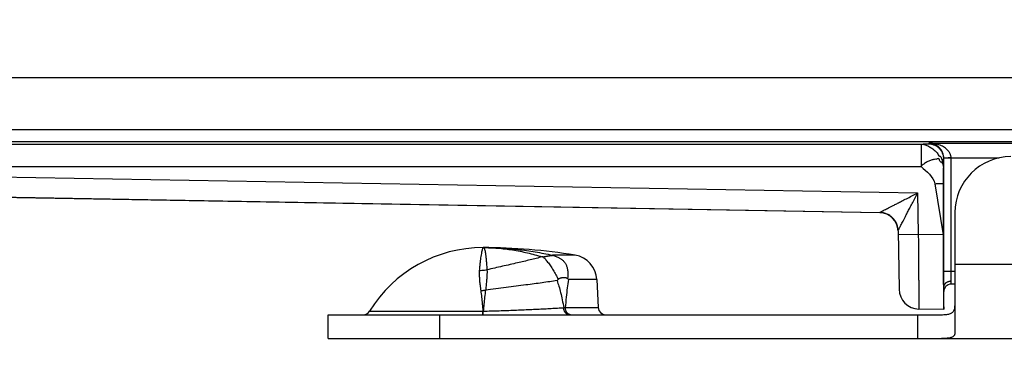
# Model space of a CAD drawing. Header units: inches. Extents: x 0.2 to 16.8, y 0.1 to 10.8.
# Tile 3 of 24: x 1.998 to 3.319, y 2.092 to 2.534. Entities that reach past the tile are written whole.
import ezdxf

# ---------------------------------------------------------------- set-up
doc = ezdxf.new("R2010")
doc.units = ezdxf.units.IN
doc.header["$LTSCALE"] = 0.935
doc.header["$MEASUREMENT"] = 0
doc.layers.get('0').update_dxf_attribs({"linetype": 'CONTINUOUS'})
doc.layers.add('DIMENSIONS', color=7, linetype='CONTINUOUS')
doc.styles.get("Standard").update_dxf_attribs({"font": 'txt', "width": 0.8})
doc.dimstyles.new('DIMSTYLE_1', dxfattribs={"dimtxt": 0.125, "dimasz": 0.18, "dimexe": 0.18, "dimexo": 0.0625, "dimgap": 0.09, "dimtad": 0, "dimtih": 1, "dimtoh": 1, "dimdec": 3, "dimzin": 4, "dimdsep": 46, "dimtxsty": 'STANDARD', "dimblk": '_FILLED', "dimblk1": '_FILLED', "dimblk2": '_FILLED', "dimcen": 0.09, "dimadec": 0, "dimazin": 0, "dimtp": 0.01, "dimtm": 0.01, "dimtfac": 1, "dimtdec": 3, "dimtofl": 0, "dimtmove": 0, "dimatfit": 3, "dimldrblk": '_FILLED', "dimfxl": 1, "dimtolj": 1, "dimtzin": 4, "dimarcsym": 0})

# ---------------------------------------------------------------- blocks, each defined once
blk = doc.blocks.new('_FILLED')
at = {"color": 0, "linetype": 'BYBLOCK'}
blk.add_solid([(0, 0), (-1, 0.1736), (-1, -0.1736)], dxfattribs=at)
blk = doc.blocks.new('*D1')
at = {"layer": 'DIMENSIONS', "color": 2, "linetype": 'CONTINUOUS'}
for p, q in [((5.0914, 2.5337), (5.0914, 0.473)), ((4.3044, 2.0984), (4.3044, 0.473)), ((4.3044, 0.598), (3.3261, 0.598)), ((5.0914, 0.598), (5.4514, 0.598))]:
    blk.add_line(p, q, dxfattribs=at)
at = {"layer": 'DIMENSIONS', "color": 2, "linetype": 'CONTINUOUS', "xscale": 0.18, "yscale": 0.18, "zscale": 0.18}
blk.add_blockref('_FILLED', (4.3044, 0.598), dxfattribs=at)
at = {"layer": 'DIMENSIONS', "color": 2, "linetype": 'CONTINUOUS', "xscale": 0.18, "yscale": 0.18, "zscale": 0.18, "rotation": 180}
blk.add_blockref('_FILLED', (5.0914, 0.598), dxfattribs=at)
at = {"layer": 'DIMENSIONS', "color": 2, "linetype": 'CONTINUOUS', "width": 0.8}
for s, p in [('.787', (2.0386, 0.5355)), ('[', (2.5636, 0.5355)), ('19.99', (2.6636, 0.5355)), (']', (3.1636, 0.5355))]:
    blk.add_text(s, height=0.125, dxfattribs=at).set_placement(p)

msp = doc.modelspace()

# ---------------------------------------------------------------- linework, layer by layer
at = {"color": 7, "linetype": 'CONTINUOUS'}
for p, q in [((1.6744, 2.456), (3.6484, 2.456)), ((3.5694, 2.386), (1.6744, 2.386)), ((1.6586, 2.3669), (3.2069, 2.3669)), ((3.5428, 2.3697), (1.6601, 2.3697)), ((3.2069, 2.3669), (3.2069, 2.3369)), ((3.217, 2.3673), (3.2176, 2.3683)), ((3.2176, 2.3683), (3.5572, 2.3683)), ((3.237, 2.3473), (3.2373, 2.3478)), ((3.2473, 2.3478), (3.2373, 2.3478)), ((3.2373, 2.196), (3.2373, 2.3478)), ((3.2473, 2.3483), (3.3119, 2.3483)), ((3.2473, 2.196), (3.2473, 2.3478)), ((1.6026, 2.3293), (3.2023, 2.3013)), ((1.6586, 2.3369), (3.2069, 2.3369)), ((3.2254, 2.3135), (3.2366, 2.245)), ((3.2367, 2.3135), (3.2366, 2.245)), ((1.6021, 2.3023), (3.1516, 2.2752)), ((3.1516, 2.2747), (1.6021, 2.3017)), ((3.2023, 2.3013), (3.2032, 2.2456)), ((3.1516, 2.2747), (3.1516, 2.2752)), ((3.2524, 2.275), (3.2524, 2.1137)), ((3.1761, 2.2507), (3.1775, 2.1721)), ((3.2032, 2.2456), (3.1762, 2.2451)), ((3.2366, 2.245), (3.2032, 2.2456)), ((2.7427, 2.2178), (2.7124, 2.2178)), ((3.2524, 2.206), (3.3442, 2.206)), ((3.2524, 2.196), (3.2373, 2.196)), ((2.7719, 2.1851), (2.734, 2.1851)), ((2.7719, 2.1851), (2.7739, 2.1475)), ((3.2474, 2.179), (3.2474, 2.1828)), ((3.2374, 2.145), (3.2374, 2.175)), ((3.2524, 2.179), (3.2474, 2.179)), ((2.4672, 2.1428), (2.6191, 2.1428)), ((2.7297, 2.1475), (2.7739, 2.1475)), ((3.2374, 2.145), (3.204, 2.1456)), ((2.4114, 2.138), (3.2342, 2.138)), ((2.4114, 2.106), (2.4114, 2.138)), ((2.5614, 2.106), (2.5614, 2.138)), ((3.2024, 2.138), (3.2024, 2.106)), ((2.4114, 2.106), (3.5413, 2.106))]:
    msp.add_line(p, q, dxfattribs=at)
for centre, radius, start, end in [((3.3274, 2.275), 0.075, 90, 180), ((3.1512, 2.2497), 0.025, 2.2574, 89.0001), ((2.6194, 2.0495), 0.1785, 90, 148.5015), ((2.6194, 1.478), 0.75, 80.5349, 90), ((2.737, 2.1833), 0.035, 3, 80.5349), ((3.2045, 2.1726), 0.027, 181, 269), ((3.2474, 2.169), 0.01, 90, 180), ((2.4587, 2.148), 0.01, 270, 328.5015), ((2.7839, 2.148), 0.01, 183, 270)]:
    msp.add_arc(centre, radius, start, end, dxfattribs=at)
for points, knots in [([(3.2069, 2.3669), (3.2072, 2.3669), (3.2079, 2.3669), (3.2088, 2.3669), (3.2098, 2.367), (3.2107, 2.367), (3.2116, 2.367), (3.2124, 2.367), (3.2132, 2.367), (3.2139, 2.3671), (3.2145, 2.3671), (3.2149, 2.3671), (3.2152, 2.3671), (3.2155, 2.3671), (3.2157, 2.3671), (3.216, 2.3671), (3.2162, 2.3672), (3.2164, 2.3672), (3.2165, 2.3672), (3.2167, 2.3672), (3.2168, 2.3672), (3.2169, 2.3672), (3.2169, 2.3672), (3.2169, 2.3672), (3.217, 2.3672), (3.217, 2.3672), (3.217, 2.3672), (3.217, 2.3672), (3.217, 2.3672), (3.217, 2.3673), (3.217, 2.3673), (3.217, 2.3673)], [0, 0, 0, 0, 0.098552, 0.19493, 0.288567, 0.3789, 0.465361, 0.547387, 0.624411, 0.695869, 0.761195, 0.791382, 0.819825, 0.846453, 0.871196, 0.893984, 0.914746, 0.933413, 0.949914, 0.964183, 0.97615, 0.98125, 0.985752, 0.989646, 0.992929, 0.995595, 0.997644, 0.998441, 0.999092, 0.999605, 1, 1, 1, 1]), ([(3.2069, 2.3669), (3.2075, 2.3669), (3.2087, 2.3668), (3.2106, 2.3665), (3.2127, 2.3659), (3.2149, 2.3651), (3.2172, 2.364), (3.2194, 2.3628), (3.2216, 2.3613), (3.2237, 2.3597), (3.2258, 2.3579), (3.2276, 2.3559), (3.2298, 2.3542), (3.2301, 2.3509), (3.2331, 2.3508), (3.2338, 2.3483), (3.2355, 2.3459), (3.2349, 2.3428), (3.2366, 2.3408), (3.2367, 2.3389), (3.2369, 2.3376), (3.2369, 2.3369)], [0, 0, 0, 0, 0.037666, 0.080476, 0.127593, 0.17831, 0.232047, 0.288012, 0.34534, 0.403367, 0.461666, 0.519872, 0.577739, 0.643445, 0.687614, 0.73947, 0.79118, 0.882158, 0.912126, 0.957479, 1, 1, 1, 1]), ([(3.217, 2.3673), (3.2177, 2.3673), (3.219, 2.3672), (3.221, 2.3669), (3.2229, 2.3664), (3.2247, 2.3658), (3.2265, 2.3649), (3.2282, 2.3639), (3.2295, 2.3629), (3.2305, 2.3621), (3.2314, 2.3612), (3.2325, 2.36), (3.2337, 2.3584), (3.2347, 2.3567), (3.2355, 2.3549), (3.2362, 2.3531), (3.2367, 2.3512), (3.237, 2.3492), (3.237, 2.3479), (3.237, 2.3473)], [0, 0, 0, 0, 0.062522, 0.125043, 0.187558, 0.250085, 0.312637, 0.375192, 0.437713, 0.468963, 0.5002, 0.562633, 0.625084, 0.68757, 0.750078, 0.812583, 0.875065, 0.937524, 1, 1, 1, 1]), ([(3.2473, 2.3483), (3.2473, 2.3488), (3.2472, 2.3498), (3.2469, 2.3514), (3.2464, 2.353), (3.2457, 2.3546), (3.2447, 2.3563), (3.2434, 2.358), (3.2417, 2.3598), (3.2396, 2.3615), (3.2371, 2.3632), (3.2341, 2.3648), (3.2306, 2.3662), (3.2265, 2.3673), (3.2222, 2.3681), (3.2191, 2.3683), (3.2176, 2.3683)], [0, 0, 0, 0, 0.0383, 0.078174, 0.120477, 0.165971, 0.215402, 0.270059, 0.331167, 0.399593, 0.476408, 0.562898, 0.660092, 0.767326, 0.881866, 1, 1, 1, 1]), ([(3.2373, 2.3478), (3.2373, 2.3483), (3.2373, 2.3493), (3.2371, 2.3508), (3.2368, 2.3523), (3.2364, 2.3538), (3.2359, 2.3554), (3.2352, 2.357), (3.2342, 2.3586), (3.2331, 2.3603), (3.2317, 2.3619), (3.2301, 2.3635), (3.2281, 2.365), (3.2258, 2.3663), (3.2233, 2.3674), (3.2205, 2.3681), (3.2185, 2.3683), (3.2176, 2.3683)], [0, 0, 0, 0, 0.048122, 0.093761, 0.14227, 0.193205, 0.245967, 0.301223, 0.360553, 0.424363, 0.492393, 0.565122, 0.643169, 0.726927, 0.815558, 0.907219, 1, 1, 1, 1]), ([(3.2369, 2.3369), (3.2369, 2.3375), (3.2368, 2.3387), (3.2362, 2.3403), (3.2359, 2.3447), (3.2351, 2.3407), (3.2339, 2.3429), (3.2318, 2.3436), (3.2321, 2.3474), (3.2291, 2.3475), (3.2278, 2.3462), (3.2257, 2.3466), (3.2237, 2.3462), (3.2216, 2.3457), (3.2194, 2.345), (3.2172, 2.3441), (3.2149, 2.3429), (3.2127, 2.3416), (3.2106, 2.3402), (3.2087, 2.3386), (3.2073, 2.3376), (3.2069, 2.3369)], [0, 0, 0, 0, 0.041367, 0.081258, 0.14959, 0.189894, 0.224455, 0.261518, 0.359167, 0.397425, 0.439704, 0.485064, 0.533649, 0.585586, 0.640824, 0.698974, 0.759246, 0.820626, 0.881976, 0.942134, 1, 1, 1, 1]), ([(3.2369, 2.3369), (3.2369, 2.3376), (3.2369, 2.3386), (3.2369, 2.34), (3.2369, 2.3409), (3.2369, 2.3418), (3.2369, 2.3427), (3.2369, 2.3435), (3.237, 2.3442), (3.237, 2.3448), (3.237, 2.3453), (3.237, 2.3457), (3.237, 2.346), (3.237, 2.3462), (3.237, 2.3464), (3.237, 2.3466), (3.237, 2.3467), (3.237, 2.3469), (3.237, 2.347), (3.237, 2.3471), (3.237, 2.3471), (3.237, 2.3471), (3.237, 2.3472), (3.237, 2.3472), (3.237, 2.3472), (3.237, 2.3472), (3.237, 2.3473), (3.237, 2.3473), (3.237, 2.3473)], [0, 0, 0, 0, 0.202424, 0.298097, 0.389511, 0.476242, 0.557865, 0.633957, 0.704093, 0.767849, 0.824801, 0.850593, 0.874525, 0.896544, 0.916597, 0.934632, 0.950595, 0.964435, 0.976098, 0.981097, 0.985532, 0.989398, 0.992688, 0.995397, 0.997519, 0.999052, 0.999598, 1, 1, 1, 1]), ([(3.2473, 2.3483), (3.2469, 2.3483), (3.246, 2.3483), (3.2447, 2.3483), (3.2435, 2.3482), (3.2424, 2.3482), (3.2413, 2.3482), (3.2403, 2.3482), (3.2394, 2.3482), (3.2387, 2.3482), (3.2381, 2.3481), (3.2377, 2.3481), (3.2375, 2.3481), (3.2373, 2.3481), (3.2373, 2.3481)], [0, 0, 0, 0, 0.129395, 0.256735, 0.379831, 0.496563, 0.604918, 0.703029, 0.789211, 0.86199, 0.920148, 0.962731, 0.989106, 1, 1, 1, 1]), ([(3.2473, 2.3478), (3.2473, 2.3478), (3.2473, 2.348), (3.2473, 2.3481), (3.2473, 2.3482), (3.2473, 2.3483)], [0, 0, 0, 0, 0.333334, 0.666666, 1, 1, 1, 1]), ([(3.2369, 2.3369), (3.2369, 2.3359), (3.2368, 2.3341), (3.2368, 2.3304), (3.2368, 2.3267), (3.2367, 2.323), (3.2367, 2.3201), (3.2367, 2.3168), (3.2367, 2.3146), (3.2367, 2.3135)], [0, 0, 0, 0, 0.123509, 0.241102, 0.471224, 0.590095, 0.715734, 0.851311, 1, 1, 1, 1]), ([(3.2254, 2.3135), (3.2259, 2.3135), (3.2269, 2.3137), (3.2283, 2.3139), (3.2297, 2.314), (3.231, 2.3141), (3.2322, 2.3142), (3.2333, 2.3142), (3.2343, 2.3142), (3.2351, 2.3141), (3.2358, 2.314), (3.2363, 2.3139), (3.2366, 2.3137), (3.2367, 2.3135), (3.2367, 2.3135)], [0, 0, 0, 0, 0.128716, 0.254453, 0.375315, 0.489517, 0.59534, 0.691188, 0.775633, 0.847306, 0.905137, 0.948699, 0.978876, 1, 1, 1, 1]), ([(3.1516, 2.2752), (3.1516, 2.2752), (3.1518, 2.2753), (3.1521, 2.2755), (3.1527, 2.2758), (3.1536, 2.2762), (3.1547, 2.2768), (3.1563, 2.2776), (3.1582, 2.2786), (3.1606, 2.2799), (3.1635, 2.2814), (3.1669, 2.2831), (3.171, 2.2852), (3.1757, 2.2876), (3.1812, 2.2905), (3.1875, 2.2937), (3.1946, 2.2974), (3.1996, 2.3), (3.2023, 2.3013)], [0, 0, 0, 0, 0.002566, 0.009146, 0.020489, 0.037079, 0.059823, 0.089839, 0.127903, 0.174731, 0.231372, 0.298796, 0.378128, 0.470493, 0.577825, 0.702791, 0.844456, 1, 1, 1, 1]), ([(3.1761, 2.2506), (3.1762, 2.2507), (3.1762, 2.2508), (3.1764, 2.2511), (3.1766, 2.2516), (3.177, 2.2523), (3.1775, 2.2533), (3.1782, 2.2546), (3.179, 2.2562), (3.1801, 2.2583), (3.1813, 2.2608), (3.1829, 2.2637), (3.1846, 2.2671), (3.1867, 2.2711), (3.1891, 2.2758), (3.1918, 2.2811), (3.195, 2.2872), (3.1985, 2.294), (3.201, 2.2988), (3.2023, 2.3013)], [0, 0, 0, 0, 0.002567, 0.008098, 0.01753, 0.031523, 0.050806, 0.076154, 0.108414, 0.148382, 0.196685, 0.254157, 0.321739, 0.400362, 0.491042, 0.595741, 0.716542, 0.852114, 1, 1, 1, 1]), ([(3.1679, 2.2688), (3.1673, 2.2694), (3.1659, 2.2704), (3.1638, 2.2718), (3.1615, 2.273), (3.1591, 2.274), (3.1567, 2.2746), (3.1541, 2.2751), (3.1524, 2.2752), (3.1516, 2.2752)], [0, 0, 0, 0, 0.143275, 0.286451, 0.42947, 0.572342, 0.715059, 0.857611, 1, 1, 1, 1]), ([(3.1679, 2.2688), (3.1673, 2.2694), (3.1659, 2.2704), (3.1638, 2.2718), (3.1615, 2.273), (3.1591, 2.274), (3.1567, 2.2746), (3.1541, 2.2751), (3.1524, 2.2752), (3.1516, 2.2752)], [0, 0, 0, 0, 0.142804, 0.285668, 0.428533, 0.571398, 0.714264, 0.857132, 1, 1, 1, 1]), ([(3.1761, 2.2507), (3.1761, 2.2515), (3.176, 2.2532), (3.1756, 2.2557), (3.1749, 2.2582), (3.1739, 2.2606), (3.1728, 2.2629), (3.1714, 2.265), (3.1697, 2.267), (3.1685, 2.2682), (3.1679, 2.2688)], [0, 0, 0, 0, 0.124997, 0.249977, 0.374978, 0.499991, 0.625008, 0.750022, 0.875027, 1, 1, 1, 1]), ([(3.2032, 2.2456), (3.2033, 2.243), (3.2033, 2.2378), (3.2034, 2.23), (3.2034, 2.2223), (3.2035, 2.2147), (3.2035, 2.2074), (3.2036, 2.2003), (3.2037, 2.1934), (3.2037, 2.1869), (3.2038, 2.1808), (3.2038, 2.175), (3.2038, 2.1697), (3.2039, 2.1649), (3.2039, 2.1605), (3.204, 2.1567), (3.204, 2.1534), (3.204, 2.1507), (3.204, 2.1485), (3.204, 2.147), (3.204, 2.1461), (3.204, 2.1457), (3.204, 2.1456)], [0, 0, 0, 0, 0.078537, 0.156605, 0.233687, 0.309301, 0.38298, 0.454272, 0.522738, 0.587954, 0.649522, 0.70708, 0.760297, 0.808863, 0.852479, 0.890863, 0.923765, 0.950975, 0.972321, 0.987666, 0.996913, 1, 1, 1, 1]), ([(3.2366, 2.245), (3.2366, 2.2425), (3.2366, 2.2373), (3.2366, 2.2296), (3.2366, 2.2221), (3.2367, 2.2146), (3.2367, 2.2074), (3.2367, 2.2003), (3.2367, 2.1935), (3.2368, 2.1871), (3.2368, 2.181), (3.2369, 2.1752), (3.2369, 2.1699), (3.237, 2.1651), (3.237, 2.1607), (3.2371, 2.1568), (3.2371, 2.1535), (3.2372, 2.1507), (3.2373, 2.1484), (3.2373, 2.1468), (3.2374, 2.1459), (3.2374, 2.1455)], [0, 0, 0, 0, 0.077649, 0.154971, 0.231269, 0.306114, 0.379284, 0.450127, 0.518165, 0.58325, 0.644822, 0.702414, 0.755918, 0.804903, 0.848968, 0.888024, 0.921785, 0.949964, 0.972488, 0.989214, 1, 1, 1, 1]), ([(2.6194, 2.228), (2.6192, 2.228), (2.6189, 2.2273), (2.6185, 2.2263), (2.618, 2.2243), (2.6174, 2.2216), (2.6168, 2.2181), (2.6161, 2.214), (2.6154, 2.2091), (2.6148, 2.2035), (2.6145, 2.1995), (2.6143, 2.1974)], [0, 0, 0, 0, 0.016475, 0.056242, 0.120438, 0.209052, 0.321738, 0.457948, 0.616993, 0.798027, 1, 1, 1, 1]), ([(2.6194, 2.228), (2.6272, 2.228), (2.6428, 2.2276), (2.6661, 2.2257), (2.6894, 2.2225), (2.7048, 2.2195), (2.7124, 2.2178)], [0, 0, 0, 0, 0.249263, 0.49875, 0.748878, 1, 1, 1, 1]), ([(2.6194, 2.228), (2.626, 2.228), (2.6392, 2.2275), (2.6591, 2.2251), (2.679, 2.2212), (2.692, 2.2176), (2.6985, 2.2156)], [0, 0, 0, 0, 0.245551, 0.495053, 0.747066, 1, 1, 1, 1]), ([(2.6194, 2.228), (2.6197, 2.228), (2.6205, 2.2276), (2.6213, 2.2263), (2.6219, 2.2244), (2.6224, 2.2218), (2.6229, 2.2184), (2.6233, 2.2144), (2.6237, 2.2096), (2.6242, 2.2042), (2.6244, 2.2003), (2.6246, 2.1983)], [0, 0, 0, 0, 0.032826, 0.077412, 0.141792, 0.228479, 0.33814, 0.470716, 0.625755, 0.802519, 1, 1, 1, 1]), ([(2.6985, 2.2156), (2.6959, 2.2149), (2.6906, 2.2135), (2.6825, 2.2115), (2.6741, 2.2095), (2.6651, 2.2074), (2.6555, 2.2051), (2.6453, 2.2029), (2.635, 2.2006), (2.6281, 2.199), (2.6246, 2.1983)], [0, 0, 0, 0, 0.10629, 0.216462, 0.330093, 0.446756, 0.581909, 0.71966, 0.859271, 1, 1, 1, 1]), ([(2.6997, 2.2156), (2.6996, 2.2156), (2.6993, 2.2156), (2.6989, 2.2156), (2.6986, 2.2156), (2.6985, 2.2156)], [0, 0, 0, 0, 0.340159, 0.673935, 1, 1, 1, 1]), ([(2.6997, 2.2156), (2.6998, 2.2156), (2.7001, 2.2157), (2.7006, 2.2157), (2.7011, 2.2158), (2.7016, 2.2159), (2.7022, 2.216), (2.7028, 2.2161), (2.7034, 2.2162), (2.7041, 2.2164), (2.7049, 2.2165), (2.7057, 2.2167), (2.7066, 2.2168), (2.7075, 2.217), (2.7083, 2.2171), (2.709, 2.2172), (2.7096, 2.2173), (2.7101, 2.2173), (2.7106, 2.2174), (2.711, 2.2174), (2.7113, 2.2175), (2.7116, 2.2175), (2.7119, 2.2175), (2.7121, 2.2176), (2.7122, 2.2176), (2.7123, 2.2176), (2.7124, 2.2176), (2.7124, 2.2177)], [0, 0, 0, 0, 0.031629, 0.066839, 0.105109, 0.146664, 0.191509, 0.239918, 0.292111, 0.34828, 0.408671, 0.474101, 0.543832, 0.613966, 0.677587, 0.732695, 0.780255, 0.821662, 0.857794, 0.889255, 0.916479, 0.939789, 0.95936, 0.975284, 0.987487, 0.995824, 1, 1, 1, 1]), ([(2.6997, 2.2156), (2.7002, 2.2153), (2.7012, 2.2144), (2.7027, 2.2128), (2.7043, 2.2108), (2.7061, 2.2086), (2.7079, 2.2062), (2.7098, 2.2035), (2.7117, 2.2007), (2.7136, 2.1978), (2.7154, 2.1947), (2.7172, 2.1916), (2.7187, 2.1885), (2.7196, 2.1864), (2.72, 2.1854)], [0, 0, 0, 0, 0.050636, 0.110882, 0.179824, 0.257518, 0.341847, 0.429889, 0.521669, 0.617942, 0.716837, 0.814884, 0.909696, 1, 1, 1, 1]), ([(2.7124, 2.2177), (2.7124, 2.2177), (2.7124, 2.2177), (2.7124, 2.2177), (2.7124, 2.2178), (2.7124, 2.2178)], [0, 0, 0, 0, 0.351427, 0.68583, 1, 1, 1, 1]), ([(2.7124, 2.2177), (2.7133, 2.2175), (2.715, 2.2171), (2.7174, 2.2163), (2.7195, 2.2154), (2.7213, 2.2145), (2.7229, 2.2136), (2.7243, 2.2126), (2.7256, 2.2117), (2.7267, 2.2105), (2.7279, 2.2094), (2.7289, 2.208), (2.7299, 2.2065), (2.7308, 2.2049), (2.7315, 2.2031), (2.7322, 2.2012), (2.7327, 2.199), (2.7331, 2.1964), (2.7333, 2.1934), (2.7332, 2.19), (2.733, 2.1876), (2.7328, 2.1864)], [0, 0, 0, 0, 0.067124, 0.126793, 0.179887, 0.227378, 0.27131, 0.31174, 0.349024, 0.384121, 0.424357, 0.465744, 0.508739, 0.551444, 0.596096, 0.644054, 0.697312, 0.759307, 0.831219, 0.912238, 1, 1, 1, 1]), ([(2.6143, 2.1974), (2.6143, 2.1961), (2.6142, 2.1933), (2.6143, 2.1888), (2.6147, 2.1834), (2.6153, 2.1771), (2.6159, 2.1726), (2.6163, 2.1702)], [0, 0, 0, 0, 0.14032, 0.306046, 0.50204, 0.734446, 1, 1, 1, 1]), ([(2.6143, 2.1974), (2.6155, 2.1974), (2.6178, 2.1975), (2.6212, 2.1978), (2.6235, 2.1981), (2.6246, 2.1983)], [0, 0, 0, 0, 0.334636, 0.668127, 1, 1, 1, 1]), ([(2.6246, 2.1983), (2.6247, 2.197), (2.6247, 2.1942), (2.6246, 2.1897), (2.6242, 2.1843), (2.6236, 2.178), (2.623, 2.1735), (2.6227, 2.171)], [0, 0, 0, 0, 0.139104, 0.305379, 0.50092, 0.730429, 1, 1, 1, 1]), ([(3.2374, 2.1751), (3.2374, 2.1757), (3.2374, 2.1769), (3.2374, 2.1789), (3.2373, 2.181), (3.2373, 2.1833), (3.2373, 2.1857), (3.2373, 2.1882), (3.2373, 2.1907), (3.2373, 2.1934), (3.2373, 2.1951), (3.2373, 2.196)], [0, 0, 0, 0, 0.084864, 0.178859, 0.280853, 0.38977, 0.504639, 0.624264, 0.747595, 0.873384, 1, 1, 1, 1]), ([(3.2474, 2.1828), (3.2474, 2.1832), (3.2474, 2.1841), (3.2474, 2.1855), (3.2473, 2.1871), (3.2473, 2.1887), (3.2473, 2.1905), (3.2473, 2.1923), (3.2473, 2.1941), (3.2473, 2.1954), (3.2473, 2.196)], [0, 0, 0, 0, 0.096341, 0.203614, 0.320763, 0.446256, 0.578633, 0.716173, 0.857209, 1, 1, 1, 1]), ([(2.7186, 2.1837), (2.7153, 2.1832), (2.7086, 2.1822), (2.6984, 2.1808), (2.6878, 2.1793), (2.6761, 2.1778), (2.6636, 2.1761), (2.6501, 2.1744), (2.6364, 2.1727), (2.6273, 2.1716), (2.6227, 2.171)], [0, 0, 0, 0, 0.102442, 0.209515, 0.320699, 0.43547, 0.57282, 0.713343, 0.856062, 1, 1, 1, 1]), ([(2.72, 2.1854), (2.7198, 2.1852), (2.7195, 2.1848), (2.7191, 2.1843), (2.7187, 2.1839), (2.7186, 2.1837)], [0, 0, 0, 0, 0.335403, 0.667358, 1, 1, 1, 1]), ([(2.7186, 2.1837), (2.7195, 2.1812), (2.7213, 2.1759), (2.7236, 2.1673), (2.7257, 2.1577), (2.727, 2.151), (2.7276, 2.1474)], [0, 0, 0, 0, 0.215503, 0.450325, 0.710019, 1, 1, 1, 1]), ([(2.72, 2.1854), (2.7201, 2.1855), (2.7204, 2.1858), (2.7208, 2.1862), (2.7214, 2.1865), (2.7221, 2.1868), (2.7228, 2.1871), (2.7236, 2.1874), (2.7246, 2.1876), (2.7256, 2.1878), (2.7267, 2.1879), (2.7277, 2.188), (2.7287, 2.1879), (2.7296, 2.1879), (2.7303, 2.1877), (2.731, 2.1875), (2.7316, 2.1873), (2.7321, 2.1871), (2.7325, 2.1868), (2.7327, 2.1865), (2.7328, 2.1864)], [0, 0, 0, 0, 0.039893, 0.083774, 0.131725, 0.184325, 0.241794, 0.304751, 0.373926, 0.449386, 0.529639, 0.607996, 0.678656, 0.740706, 0.795127, 0.843769, 0.887889, 0.928107, 0.965346, 1, 1, 1, 1]), ([(2.734, 2.1851), (2.7334, 2.1814), (2.7322, 2.1735), (2.7308, 2.161), (2.73, 2.1521), (2.7297, 2.1475)], [0, 0, 0, 0, 0.296621, 0.629381, 1, 1, 1, 1]), ([(2.7328, 2.1864), (2.733, 2.1863), (2.7332, 2.186), (2.7336, 2.1855), (2.7338, 2.1852), (2.734, 2.1851)], [0, 0, 0, 0, 0.341554, 0.674985, 1, 1, 1, 1]), ([(3.2474, 2.1828), (3.247, 2.1828), (3.2461, 2.1828), (3.2448, 2.1826), (3.2436, 2.1823), (3.2424, 2.1818), (3.2413, 2.1812), (3.2403, 2.1806), (3.2395, 2.1798), (3.2387, 2.179), (3.2381, 2.178), (3.2377, 2.1771), (3.2375, 2.1761), (3.2374, 2.1754), (3.2374, 2.175)], [0, 0, 0, 0, 0.093001, 0.185503, 0.276846, 0.366475, 0.453926, 0.538857, 0.621076, 0.70057, 0.777511, 0.852265, 0.925366, 1, 1, 1, 1]), ([(2.6163, 2.1702), (2.617, 2.1703), (2.6184, 2.1704), (2.6205, 2.1707), (2.622, 2.1709), (2.6227, 2.171)], [0, 0, 0, 0, 0.333181, 0.666627, 1, 1, 1, 1]), ([(2.6163, 2.1702), (2.6167, 2.1673), (2.6174, 2.1613), (2.6184, 2.1522), (2.6189, 2.146), (2.6191, 2.1428)], [0, 0, 0, 0, 0.319026, 0.653097, 1, 1, 1, 1]), ([(2.6227, 2.171), (2.6222, 2.1679), (2.6214, 2.1616), (2.6205, 2.1521), (2.62, 2.1459), (2.6197, 2.1428)], [0, 0, 0, 0, 0.337971, 0.670081, 1, 1, 1, 1]), ([(2.6191, 2.138), (2.6191, 2.138), (2.619, 2.1382), (2.6191, 2.1385), (2.6191, 2.139), (2.6191, 2.1397), (2.6191, 2.1406), (2.6191, 2.1416), (2.6191, 2.1424), (2.6191, 2.1428)], [0, 0, 0, 0, 0.022246, 0.088491, 0.19733, 0.346454, 0.532695, 0.752097, 1, 1, 1, 1]), ([(2.6191, 2.1428), (2.6192, 2.1428), (2.6193, 2.1428), (2.6195, 2.1428), (2.6197, 2.1428), (2.6197, 2.1428)], [0, 0, 0, 0, 0.333344, 0.666679, 1, 1, 1, 1]), ([(2.6196, 2.138), (2.6196, 2.138), (2.6196, 2.1382), (2.6197, 2.1385), (2.6197, 2.139), (2.6197, 2.1397), (2.6197, 2.1406), (2.6197, 2.1416), (2.6197, 2.1424), (2.6197, 2.1428)], [0, 0, 0, 0, 0.022786, 0.089157, 0.198004, 0.347056, 0.533159, 0.752361, 1, 1, 1, 1]), ([(2.6197, 2.1428), (2.6232, 2.1429), (2.6303, 2.1431), (2.6408, 2.1434), (2.6514, 2.1437), (2.6618, 2.1441), (2.6721, 2.1445), (2.6822, 2.145), (2.692, 2.1455), (2.7015, 2.1459), (2.7106, 2.1464), (2.7192, 2.1469), (2.7249, 2.1473), (2.7276, 2.1474)], [0, 0, 0, 0, 0.09752, 0.19565, 0.293619, 0.390664, 0.486102, 0.57957, 0.670773, 0.759143, 0.843939, 0.924451, 1, 1, 1, 1]), ([(2.7276, 2.1474), (2.7278, 2.1474), (2.7283, 2.1474), (2.729, 2.1475), (2.7294, 2.1475), (2.7297, 2.1475)], [0, 0, 0, 0, 0.339379, 0.672758, 1, 1, 1, 1]), ([(2.7343, 2.138), (2.734, 2.138), (2.7333, 2.1381), (2.7324, 2.1384), (2.7316, 2.1388), (2.7307, 2.1395), (2.73, 2.1403), (2.7293, 2.1412), (2.7287, 2.1423), (2.7283, 2.1435), (2.7279, 2.1447), (2.7277, 2.1461), (2.7276, 2.147), (2.7276, 2.1474)], [0, 0, 0, 0, 0.073112, 0.147848, 0.225614, 0.307448, 0.393963, 0.485354, 0.581446, 0.681762, 0.785581, 0.892003, 1, 1, 1, 1]), ([(2.7345, 2.1385), (2.7343, 2.1386), (2.7338, 2.1389), (2.733, 2.1395), (2.7322, 2.1403), (2.7315, 2.1412), (2.7309, 2.1423), (2.7304, 2.1435), (2.73, 2.1448), (2.7298, 2.1461), (2.7297, 2.147), (2.7297, 2.1475)], [0, 0, 0, 0, 0.064385, 0.165701, 0.271865, 0.383114, 0.499296, 0.619925, 0.744247, 0.871305, 1, 1, 1, 1]), ([(3.2342, 2.138), (3.2353, 2.138), (3.2374, 2.138), (3.2403, 2.1382), (3.2429, 2.1386), (3.2452, 2.1391), (3.2472, 2.1399), (3.2488, 2.1409), (3.2502, 2.1422), (3.2512, 2.1437), (3.2519, 2.1455), (3.2523, 2.1477), (3.2524, 2.1492), (3.2524, 2.15)], [0, 0, 0, 0, 0.130088, 0.246937, 0.350945, 0.443176, 0.525464, 0.600453, 0.671616, 0.743024, 0.818938, 0.903413, 1, 1, 1, 1]), ([(2.7368, 2.138), (2.7365, 2.138), (2.7358, 2.1381), (2.7352, 2.1383), (2.7349, 2.1384)], [0, 0, 0, 0, 0.49557, 1, 1, 1, 1]), ([(3.2524, 2.1137), (3.2524, 2.1132), (3.2523, 2.1121), (3.2517, 2.1106), (3.2507, 2.1093), (3.2494, 2.1083), (3.2477, 2.1075), (3.2457, 2.1069), (3.2433, 2.1065), (3.2406, 2.1062), (3.2375, 2.106), (3.2353, 2.106), (3.2342, 2.106)], [0, 0, 0, 0, 0.07778, 0.148491, 0.218031, 0.292118, 0.375301, 0.470681, 0.580176, 0.704827, 0.844896, 1, 1, 1, 1])]:
    msp.add_open_spline(points, degree=3, knots=knots, dxfattribs=at)
for points in [[(3.2069, 2.3369), (3.214, 2.3299), (3.2238, 2.3235), (3.2254, 2.3135)], [(2.7349, 2.1384), (2.7347, 2.1384), (2.7346, 2.1385), (2.7345, 2.1385)]]:
    msp.add_open_spline(points, degree=3, dxfattribs=at)

# ---------------------------------------------------------------- dimensions: what is measured, and where the dimension line sits
at = {"layer": 'DIMENSIONS', "color": 2, "linetype": 'CONTINUOUS'}
dim = msp.add_linear_dim(base=(5.0914, 0.598), p1=(4.3044, 2.0984), p2=(5.0914, 2.5337), dimstyle='DIMSTYLE_1', dxfattribs=at)
dim.commit()
dim.dimension.update_dxf_attribs({"geometry": '*D1', "text_midpoint": (2.6511, 0.598), "dimtype": 160})

doc.saveas('drawing.dxf')
